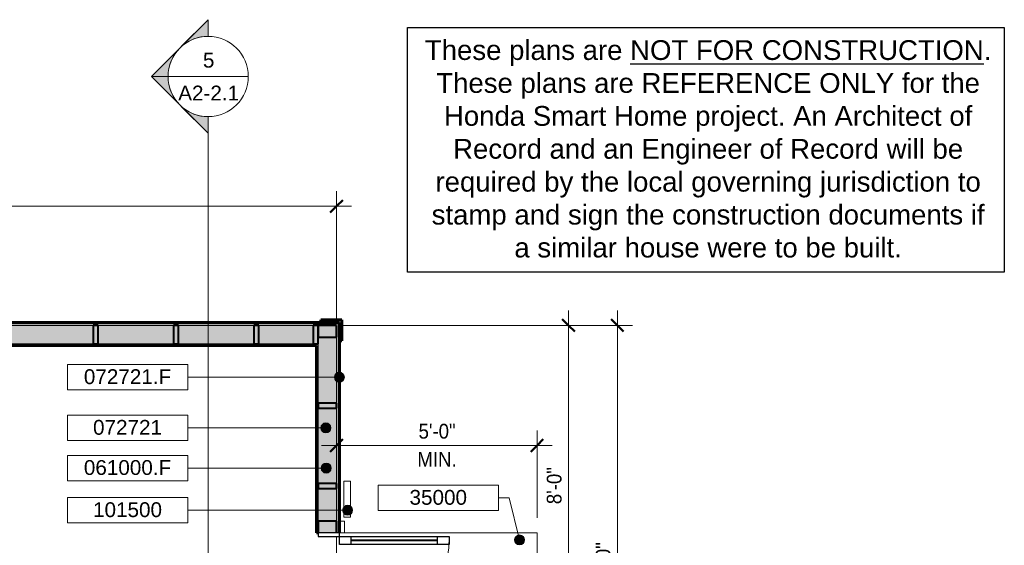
# Model space of a CAD drawing. Header units: inches. Extents: x -369 to 229, y -700 to -329.
# Tile 3 of 3: x -65 to 229, y -486 to -329. Entities that reach past the tile are written whole.
import ezdxf

# ---------------------------------------------------------------- set-up
doc = ezdxf.new("R2010")
doc.units = ezdxf.units.IN
doc.header["$MEASUREMENT"] = 0
doc.linetypes.add('3B Center Short', pattern=[0.59375, 0.375, -0.0625, 0.09375, -0.0625])
for name, color, linetype, lineweight in [('A-ANNO-DIMS', 1, 'Continuous', 9), ('A-ANNO-DIMS-48', 1, 'Continuous', 9), ('A-ANNO-NOTE', 2, 'Continuous', 9), ('A-ANNO-SYMB', 6, 'Continuous', 9), ('A-DETL', 5, 'Continuous', 9), ('A-DOOR', 1, 'Continuous', 18), ('A-DOOR-FRAM', 1, 'Continuous', 30), ('A-DOOR-GLAZ', 1, 'Continuous', 40), ('A-FLOR-OTLN', 6, 'Continuous', 18), ('A-WALL', 2, 'Continuous', 60), ('A-WALL-PATT', 2, 'Continuous', 60), ('I-WALL', 2, 'Continuous', 18), ('S-BEAM', 4, 'Continuous', 9)]:
    doc.layers.add(name, color=color, linetype=linetype, lineweight=lineweight)
doc.styles.add('Arial', font='arial.ttf', dxfattribs={"height": 4.425898})
doc.styles.add('Arial_1', font='arial.ttf', dxfattribs={"width": 0.9, "height": 4.425898})
doc.dimstyles.new('Linear_-_3_32__Arial_2', dxfattribs={"dimscale": 12, "dimtxt": 4.5, "dimasz": 0.3125, "dimexe": 0.375, "dimexo": 0.375, "dimgap": 0.0625, "dimtad": 1, "dimdec": 3, "dimrnd": 0.125, "dimzin": 3, "dimdsep": 46, "dimlunit": 4, "dimtxsty": 'Arial_1', "dimblk1": 'OBLIQUE', "dimblk2": 'OBLIQUE', "dimsah": 1, "dimcen": 0.09, "dimdle": 0.375, "dimazin": 0, "dimtfac": 1, "dimtdec": 3, "dimtix": 1, "dimtmove": 0, "dimatfit": 3, "dimfxl": 1, "dimtvp": 1, "dimfrac": 2, "dimtolj": 1, "dimtzin": 0, "dimarcsym": 2})
doc.dimstyles.new('Linear_-_3_32__Arial_2_1', dxfattribs={"dimscale": 12, "dimtxt": 4.5, "dimasz": 0.1875, "dimexe": 0.375, "dimexo": 0.375, "dimgap": 0.0625, "dimtad": 1, "dimdec": 3, "dimrnd": 0.125, "dimzin": 3, "dimdsep": 46, "dimlunit": 4, "dimtxsty": 'Arial_1', "dimblk1": 'OBLIQUE', "dimblk2": 'OBLIQUE', "dimsah": 1, "dimcen": 0.09, "dimdle": 0.375, "dimazin": 0, "dimtfac": 1, "dimtdec": 3, "dimtix": 1, "dimtmove": 0, "dimatfit": 3, "dimfxl": 1, "dimtvp": 1, "dimfrac": 2, "dimtolj": 1, "dimtzin": 0, "dimarcsym": 2})
pattern_1 = [(135, (0, 0), (-4.006467, -4.006467), [])]
pattern_2 = [(0, (0, 0), (15.36, 3.84), [0.634, -10.886, 0.634, -10.886, -61.44]), (0, (0, 0), (15.36, 3.84), [-23.04, 0.634, -22.406, 0.634, -10.886, -26.88]), (0, (0, 0), (15.36, 3.84), [-57.6, 0.634, -7.046, 0.634, -18.566]), (120, (5.76, 1.92), (-11.005538, 11.38215), [0.634, -10.886, 0.634, -10.886, -61.44]), (120, (5.76, 1.92), (-11.005538, 11.38215), [-23.04, 0.634, -22.406, 0.634, -10.886, -26.88]), (120, (5.76, 1.92), (-11.005538, 11.38215), [-57.6, 0.634, -7.046, 0.634, -18.566]), (240, (7.68, 9.6), (-4.354462, -15.22215), [0.634, -10.886, 0.634, -10.886, -61.44]), (240, (7.68, 9.6), (-4.354462, -15.22215), [-23.04, 0.634, -22.406, 0.634, -10.886, -26.88]), (240, (7.68, 9.6), (-4.354462, -15.22215), [-57.6, 0.634, -7.046, 0.634, -18.566])]

# ---------------------------------------------------------------- blocks, each defined once
blk = doc.blocks.new('Two panel out-swing French Style - 5880FR-2991159-First Floor Plan Visitors Center')
at = {"layer": 'A-DOOR', "lineweight": 30}
for p, q in [((-17.12, 3.44), (-17.12, 36.31)), ((-17.12, 36.31), (-14.78, 36.31)), ((-14.78, 36.31), (-14.78, 3.44)), ((48.62, 36.31), (46.28, 36.31)), ((46.28, 36.31), (46.28, 3.44)), ((48.62, 3.44), (48.62, 36.31)), ((-14.78, 32.81), (-17.12, 32.81)), ((46.28, 32.81), (48.62, 32.81)), ((-14.78, 6.94), (-17.12, 6.94)), ((46.28, 6.94), (48.62, 6.94)), ((-14.78, 3.44), (-17.12, 3.44)), ((46.28, 3.44), (48.62, 3.44))]:
    blk.add_line(p, q, dxfattribs=at)
at = {"layer": 'A-DOOR'}
for p, q in [((-18.25, 4.94), (-21.75, 4.94)), ((-21.75, 4.94), (-21.75, 3.44)), ((-18.25, 3.44), (-18.25, 4.94)), ((53.25, 4.94), (49.75, 4.94)), ((49.75, 4.94), (49.75, 3.44)), ((53.25, 3.44), (53.25, 4.94))]:
    blk.add_line(p, q, dxfattribs=at)
at = {"layer": 'A-DOOR', "lineweight": 9}
for centre, radius, start, end in [((-17.12, 3.44), 32.88, 360, 90), ((48.62, 3.44), 32.87, 90, 180)]:
    blk.add_arc(centre, radius, start, end, dxfattribs=at)
at = {"layer": 'A-DOOR-FRAM'}
for p, q in [((-17.12, 3.44), (-18.25, 3.44)), ((-18.25, 3.44), (-18.25, -2.94)), ((-17.12, -2.94), (-17.12, 3.44)), ((49.75, 3.44), (48.62, 3.44)), ((48.62, 3.44), (48.62, -2.94)), ((49.75, -2.94), (49.75, 3.44)), ((-18.25, -2.94), (-17.12, -2.94)), ((48.62, -2.94), (49.75, -2.94))]:
    blk.add_line(p, q, dxfattribs=at)
at = {"layer": 'A-DOOR-GLAZ'}
for p, q in [((-15.95, 32.81), (-15.95, 6.94)), ((47.45, 32.81), (47.45, 6.94))]:
    blk.add_line(p, q, dxfattribs=at)
blk = doc.blocks.new('Dimension Lumber - 2x6-1930832-First Floor Plan Visitors Center')
at = {"layer": 'S-BEAM', "lineweight": 40}
for p, q in [((-41.54, -420.67), (-43.04, -420.67)), ((-43.04, -420.67), (-43.04, -426.17)), ((-41.54, -426.17), (-41.54, -420.67)), ((-43.04, -426.17), (-41.54, -426.17))]:
    blk.add_line(p, q, dxfattribs=at)
blk = doc.blocks.new('Dimension Lumber - 2x6-1930837-First Floor Plan Visitors Center')
at = {"layer": 'S-BEAM', "lineweight": 40}
for p, q in [((-204.79, -467.92), (-210.29, -467.92)), ((-210.29, -467.92), (-210.29, -469.42)), ((-204.79, -469.42), (-204.79, -467.92)), ((-210.29, -469.42), (-204.79, -469.42))]:
    blk.add_line(p, q, dxfattribs=at)
blk = doc.blocks.new('Dimension Lumber - 2x6-1930854-First Floor Plan Visitors Center')
at = {"layer": 'S-BEAM', "lineweight": 40}
for p, q in [((-204.79, -443.92), (-210.29, -443.92)), ((-210.29, -443.92), (-210.29, -445.42)), ((-204.79, -445.42), (-204.79, -443.92)), ((-210.29, -445.42), (-204.79, -445.42))]:
    blk.add_line(p, q, dxfattribs=at)
blk = doc.blocks.new('Section - Section Head - Filled-22785-First Floor Plan Visitors Center')
at = {"layer": 'A-ANNO-SYMB'}
h = blk.add_hatch(color=256, dxfattribs=at)
edge = h.paths.add_edge_path(flags=0)
edge.add_line((-0.4268, 0.1768), (-0.25, 0.3536))
edge.add_line((-0.25, 0.3536), (-0.25, 0.25))
edge.add_arc((-0.25, 0), 0.25, 90, 135)
h = blk.add_hatch(color=256, dxfattribs=at)
edge = h.paths.add_edge_path(flags=0)
edge.add_arc((-0.25, 0), 0.25, 45, 90)
edge.add_line((-0.25, 0.25), (-0.25, 0.3536))
edge.add_line((-0.25, 0.3536), (-0.0732, 0.1768))
h = blk.add_hatch(color=256, dxfattribs=at)
edge = h.paths.add_edge_path(flags=0)
edge.add_arc((-0.25, 0), 0.2503, 137.9216, 180)
edge.add_line((-0.5003, 0), (-0.6036, 0))
edge.add_line((-0.6036, 0), (-0.4358, 0.1678))
h = blk.add_hatch(color=256, dxfattribs=at)
edge = h.paths.add_edge_path(flags=0)
edge.add_line((-0.0642, 0.1678), (0.1036, 0))
edge.add_line((0.1036, 0), (0.0003, 0))
edge.add_arc((-0.25, 0), 0.2503, 0, 42.0784)
for p, q in [((-0.25, 0.3536), (-0.6036, 0)), ((-0.25, 0.3536), (-0.4268, 0.1768)), ((-0.25, 0.3536), (0.1036, 0)), ((-0.25, 0.25), (-0.25, 0.3536)), ((-0.0732, 0.1768), (-0.25, 0.3536)), ((-0.25, 0.3536), (-0.25, 0.25)), ((-0.4358, 0.1678), (-0.6036, 0)), ((0.1036, 0), (-0.0642, 0.1678)), ((-0.6036, 0), (-0.5003, 0)), ((0.0003, 0), (0.1036, 0)), ((-0.5, 0), (-0.6036, 0)), ((0, 0), (0.1036, 0))]:
    blk.add_line(p, q, dxfattribs=at)
for radius, start, end in [(0.25, 360, 180), (0.25, 90, 135), (0.25, 45, 90), (0.2503, 137.9216, 180), (0.2503, 0, 42.0784), (0.25, 180, 360)]:
    blk.add_arc((-0.25, 0), radius, start, end, dxfattribs=at)
blk = doc.blocks.new('DIMBLOCK1-First Floor Plan Visitors Center')
at = {"layer": 'A-ANNO-DIMS-48', "transparency": 16777216}
for p, q in [((-210.29, -418.73), (-210.29, -380.57)), ((29.71, -418.73), (29.71, -380.57)), ((-214.79, -385.07), (34.21, -385.07)), ((-210.29, -385.07), (-210.29, -418.73)), ((29.71, -385.07), (29.71, -418.73))]:
    blk.add_line(p, q, dxfattribs=at)
at = {"layer": 'A-ANNO-DIMS-48', "lineweight": 50, "transparency": 16777216}
for p, q in [((-210.29, -385.07), (-212.16, -386.95)), ((-210.29, -385.07), (-208.41, -383.2)), ((29.71, -385.07), (27.84, -386.95)), ((29.71, -385.07), (31.59, -383.2))]:
    blk.add_line(p, q, dxfattribs=at)
at = {"layer": 'A-ANNO-DIMS-48', "color": 0, "transparency": 16777216, "insert": (-97.24, -378.58), "char_height": 4.426, "width": 16.6985, "attachment_point": 1, "line_spacing_factor": 0.938532, "style": 'Arial_1'}
blk.add_mtext('20\'-0"', dxfattribs=at)
blk = doc.blocks.new('_Oblique')
at = {"color": 0, "linetype": 'ByBlock', "lineweight": -2}
blk.add_line((-0.5, -0.5), (0.5, 0.5), dxfattribs=at)
blk = doc.blocks.new('DIMBLOCK2-First Floor Plan Visitors Center')
at = {"layer": 'A-ANNO-DIMS-48', "transparency": 16777216}
for p, q in [((99.11, -416.17), (99.11, -516.67)), ((31.65, -420.67), (103.61, -420.67)), ((99.11, -420.67), (31.65, -420.67)), ((67.96, -516.67), (103.61, -516.67))]:
    blk.add_line(p, q, dxfattribs=at)
at = {"layer": 'A-ANNO-DIMS-48', "lineweight": 50, "transparency": 16777216}
for p, q in [((99.11, -420.67), (97.24, -418.79)), ((99.11, -420.67), (100.99, -422.54)), ((99.11, -516.67), (97.99, -515.54)), ((99.11, -516.67), (100.24, -517.79))]:
    blk.add_line(p, q, dxfattribs=at)
at = {"layer": 'A-ANNO-DIMS-48', "linetype": '3B Center Short', "transparency": 16777216}
blk.add_line((99.11, -516.67), (67.96, -516.67), dxfattribs=at)
at = {"layer": 'A-ANNO-DIMS-48', "color": 0, "transparency": 16777216, "insert": (92.62, -474.1), "char_height": 4.426, "width": 13.0431, "attachment_point": 1, "rotation": 90, "line_spacing_factor": 0.938532, "style": 'Arial_1'}
blk.add_mtext('8\'-0"', dxfattribs=at)
blk = doc.blocks.new('DIMBLOCK9-First Floor Plan Visitors Center')
at = {"layer": 'A-ANNO-DIMS-48', "transparency": 16777216}
for p, q in [((113.74, -569.17), (113.74, -416.17)), ((31.65, -420.67), (118.24, -420.67)), ((113.74, -420.67), (31.65, -420.67)), ((31.65, -564.67), (118.24, -564.67)), ((113.74, -564.67), (31.65, -564.67))]:
    blk.add_line(p, q, dxfattribs=at)
at = {"layer": 'A-ANNO-DIMS-48', "lineweight": 50, "transparency": 16777216}
for p, q in [((113.74, -420.67), (111.87, -418.79)), ((113.74, -420.67), (115.62, -422.54)), ((113.74, -564.67), (111.87, -562.79)), ((113.74, -564.67), (115.62, -566.54))]:
    blk.add_line(p, q, dxfattribs=at)
at = {"layer": 'A-ANNO-DIMS-48', "color": 0, "transparency": 16777216, "insert": (107.25, -499.63), "char_height": 4.426, "width": 16.6985, "attachment_point": 1, "rotation": 90, "line_spacing_factor": 0.938532, "style": 'Arial_1'}
blk.add_mtext('12\'-0"', dxfattribs=at)
blk = doc.blocks.new('Keynote Tag - Keynote Number - Boxed - Small-135510-First Floor Plan Visitors Center')
at = {"layer": 'A-ANNO-NOTE'}
for p, q in [((-0.375, -0.0792), (-0.375, 0.0781)), ((-0.375, 0.0781), (0.375, 0.0781)), ((0.375, 0.0781), (0.375, -0.0792)), ((-0.375, -0.0792), (0.375, -0.0792))]:
    blk.add_line(p, q, dxfattribs=at)
blk = doc.blocks.new('DIMBLOCK11-First Floor Plan Visitors Center')
at = {"layer": 'A-ANNO-DIMS-48', "transparency": 16777216}
for p, q in [((29.71, -458.42), (29.71, -452.07)), ((89.71, -478.17), (89.71, -452.07)), ((25.21, -456.57), (94.21, -456.57)), ((29.71, -456.57), (29.71, -458.42)), ((89.71, -456.57), (89.71, -478.17))]:
    blk.add_line(p, q, dxfattribs=at)
at = {"layer": 'A-ANNO-DIMS-48', "lineweight": 50, "transparency": 16777216}
for p, q in [((29.71, -456.57), (31.59, -454.69)), ((89.71, -456.57), (91.59, -454.69)), ((29.71, -456.57), (27.84, -458.44)), ((89.71, -456.57), (87.84, -458.44))]:
    blk.add_line(p, q, dxfattribs=at)
at = {"layer": 'A-ANNO-DIMS-48', "color": 0, "transparency": 16777216, "char_height": 4.426, "attachment_point": 1, "line_spacing_factor": 0.938532, "style": 'Arial_1'}
for s, insert, width in [('5\'-0"', (54.28, -450.08), 13.0431), ('MIN.', (53.93, -458.5), 13.8738)]:
    blk.add_mtext(s, dxfattribs=dict(at, insert=insert, width=width))

msp = doc.modelspace()

# ---------------------------------------------------------------- hatches: boundary and pattern name
at = {"layer": 'A-ANNO-NOTE'}
h = msp.add_hatch(color=256, dxfattribs=at)
edge = h.paths.add_edge_path(flags=0)
edge.add_arc((30.5848, -436.1633), 1.5, 0, 360)
h = msp.add_hatch(color=256, dxfattribs=at)
edge = h.paths.add_edge_path(flags=0)
edge.add_arc((26.5658, -451.3042), 1.5, 0, 360)
h = msp.add_hatch(color=256, dxfattribs=at)
edge = h.paths.add_edge_path(flags=0)
edge.add_arc((26.6549, -463.3104), 1.5, 0, 360)
h = msp.add_hatch(color=256, dxfattribs=at)
edge = h.paths.add_edge_path(flags=0)
edge.add_arc((33.0608, -475.9126), 1.5, 0, 360)
h = msp.add_hatch(color=256, dxfattribs=at)
edge = h.paths.add_edge_path(flags=0)
edge.add_arc((84.4979, -484.795), 1.5, 0, 360)
at = {"layer": 'A-WALL-PATT', "lineweight": 9}
h = msp.add_hatch(dxfattribs=at)
h.set_pattern_fill('FP_1', color=256, style=0, pattern_type=2)
h.set_pattern_definition(pattern_1)
h.paths.add_polyline_path([(-211.1611, -420.1679), (30.5889, -420.1679), (30.5889, -419.7929), (-211.1611, -419.7929)], flags=0)
at = {"layer": 'A-WALL-PATT'}
msp.add_hatch(color=256, dxfattribs=at).paths.add_polyline_path([(24.2139, -426.1679), (29.7139, -426.1679), (29.7139, -420.6679), (-210.2861, -420.6679), (-210.2861, -426.1679), (-107.1949, -426.1679)], flags=0)
at = {"layer": 'A-WALL-PATT', "lineweight": 9}
h = msp.add_hatch(dxfattribs=at)
h.set_pattern_fill('FP_3', color=256, style=0, pattern_type=2)
h.set_pattern_definition([(45, (0, 0), (-4.00647, 4.00647), []), (135, (0, 0), (-4.00647, -4.00647), [])])
h.paths.add_polyline_path([(31.3389, -425.2929), (31.3389, -419.0429), (25.0889, -419.0429), (25.0889, -419.7929), (30.5889, -419.7929), (30.5889, -425.2929)], flags=0)
h = msp.add_hatch(dxfattribs=at)
h.set_pattern_fill('FP_1', color=256, style=0, pattern_type=2)
h.set_pattern_definition(pattern_1)
h.paths.add_polyline_path([(30.2139, -565.1679), (30.5889, -565.1679), (30.5889, -550.6679), (30.2139, -550.6679), (30.2139, -564.6679)], flags=0)
h.paths.add_polyline_path([(30.2139, -482.6679), (30.5889, -482.6679), (30.5889, -420.1679), (30.2139, -420.1679), (30.2139, -426.6679)], flags=0)
h = msp.add_hatch(dxfattribs=at)
h.set_pattern_fill('FP_2', color=256, style=0, pattern_type=2)
h.set_pattern_definition(pattern_2)
h.paths.add_polyline_path([(-204.7861, -426.6679), (24.2139, -426.6679), (24.2139, -426.1679), (-204.7861, -426.1679)], flags=0)
h = msp.add_hatch(dxfattribs=at)
h.set_pattern_fill('FP_2', color=256, style=0, pattern_type=2)
h.set_pattern_definition(pattern_2)
h.paths.add_polyline_path([(24.2139, -558.6679), (24.2139, -550.6679), (23.7139, -550.6679), (23.7139, -558.6679)], flags=0)
h.paths.add_polyline_path([(24.2139, -482.6679), (24.2139, -482.6677), (24.2139, -426.6679), (23.7139, -426.6679), (23.7139, -482.6679)], flags=0)
at = {"layer": 'A-WALL-PATT'}
h = msp.add_hatch(color=256, dxfattribs=at)
h.paths.add_polyline_path([(24.2139, -559.1679), (29.7139, -559.1679), (29.7139, -550.6679), (24.2139, -550.6679), (24.2139, -558.6679)], flags=0)
h.paths.add_polyline_path([(24.2149, -482.6679), (29.7139, -482.6679), (29.7139, -426.1679), (24.2139, -426.1679), (24.2139, -482.6679)], flags=0)

# ---------------------------------------------------------------- linework, layer by layer
msp.add_lwpolyline([(50.9188, -331.6011), (229.4898, -331.6011), (229.4898, -404.7509), (50.9188, -404.7509)], close=True)
at = {"layer": 'A-ANNO-NOTE'}
for p, q in [((30.5848, -436.1633), (-14.7685, -436.1633)), ((5.9432, -451.3042), (-14.7685, -451.3042)), ((26.5658, -451.3042), (5.9432, -451.3042)), ((26.6549, -463.3104), (-14.7685, -463.3104)), ((81.3409, -472.2268), (78.1839, -472.2268)), ((84.4979, -484.795), (81.3409, -472.2268)), ((33.0608, -475.9126), (-14.7685, -475.9126))]:
    msp.add_line(p, q, dxfattribs=at)
for centre in [(30.5848, -436.1633), (26.5658, -451.3042), (26.6549, -463.3104), (33.0608, -475.9126), (84.4979, -484.795)]:
    msp.add_circle(centre, 1.5, dxfattribs=at)
at = {"layer": 'A-ANNO-SYMB'}
for p, q in [((-20.6641, -346.2931), (3.3359, -346.2931)), ((-8.6641, -358.2931), (-8.6641, -657.3733))]:
    msp.add_line(p, q, dxfattribs=at)
at = {"layer": 'A-DETL', "lineweight": 18}
for p, q in [((31.9503, -467.2239), (33.9503, -467.2239)), ((31.9503, -477.9739), (31.9503, -467.2239)), ((33.9503, -467.2239), (33.9503, -477.9739)), ((33.9503, -477.9739), (31.9503, -477.9739))]:
    msp.add_line(p, q, dxfattribs=at)
at = {"layer": 'A-FLOR-OTLN'}
for p, q in [((89.7139, -482.6679), (32.0889, -482.6679)), ((89.7139, -550.6679), (89.7139, -482.6679)), ((29.7139, -549.5429), (29.7139, -483.7929))]:
    msp.add_line(p, q, dxfattribs=at)
at = {"layer": 'A-WALL'}
for p, q in [((25.0889, -419.0429), (25.0889, -419.7929)), ((31.3389, -419.0429), (25.0889, -419.0429)), ((25.0889, -419.7929), (30.5889, -419.7929)), ((30.5889, -419.7929), (30.5889, -425.2929)), ((31.3389, -425.2929), (31.3389, -419.0429)), ((30.5889, -425.2929), (31.3389, -425.2929))]:
    msp.add_line(p, q, dxfattribs=at)
at = {"layer": 'I-WALL'}
for p, q in [((-210.7861, -420.1679), (30.2139, -420.1679)), ((-210.2861, -420.6679), (29.7139, -420.6679)), ((29.7139, -482.6679), (29.7139, -420.6679)), ((30.2139, -482.6679), (30.2139, -420.1679)), ((-204.7861, -426.1679), (24.2139, -426.1679)), ((24.2139, -482.6679), (24.2139, -426.1679))]:
    msp.add_line(p, q, dxfattribs=at)
at = {"layer": 'I-WALL', "lineweight": 60}
for p, q in [((25.0889, -419.7929), (-205.6611, -419.7929)), ((-204.2861, -426.6679), (23.7139, -426.6679)), ((23.7139, -426.6679), (23.7139, -482.6679)), ((30.5889, -482.6679), (30.5889, -425.2929)), ((23.7139, -482.6679), (24.2149, -482.6679))]:
    msp.add_line(p, q, dxfattribs=at)
at = {"layer": 'S-BEAM', "lineweight": 40}
for p, q in [((22.7139, -420.6679), (22.7139, -426.1679)), ((24.2139, -420.6679), (22.7139, -420.6679)), ((24.2139, -426.1679), (24.2139, -420.6679)), ((29.7139, -420.6679), (24.2139, -420.6679)), ((24.2139, -420.6679), (24.2139, -424.1679)), ((29.7139, -424.1679), (29.7139, -420.6679)), ((22.7139, -426.1679), (24.2139, -426.1679)), ((24.2139, -424.1679), (29.7139, -424.1679)), ((29.7139, -479.1679), (24.2139, -479.1679)), ((24.2139, -479.1679), (24.2139, -482.6679)), ((29.7139, -482.6679), (29.7139, -479.1679))]:
    msp.add_line(p, q, dxfattribs=at)

# ---------------------------------------------------------------- block references
at = {"layer": 'A-ANNO-NOTE', "xscale": 47.99999999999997, "yscale": 47.99999999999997, "zscale": 47.99999999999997}
for p in [(-32.7685, -436.1364), (-32.7685, -451.2773), (-32.7685, -463.2835), (60.1839, -472.1999), (-32.7685, -475.8858)]:
    msp.add_blockref('Keynote Tag - Keynote Number - Boxed - Small-135510-First Floor Plan Visitors Center', p, dxfattribs=at)
at = {"layer": 'A-ANNO-SYMB', "extrusion": (0, 0, -1), "xscale": 47.99999999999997, "yscale": 47.99999999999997, "zscale": 47.99999999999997, "rotation": 270.0000000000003}
msp.add_blockref('Section - Section Head - Filled-22785-First Floor Plan Visitors Center', (8.6641, -358.2931), dxfattribs=at)
at = {"layer": 'A-DOOR', "rotation": 269.9999999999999}
msp.add_blockref('Two panel out-swing French Style - 5880FR-2991159-First Floor Plan Visitors Center', (27.1514, -500.9179), dxfattribs=at)
at = {"layer": 'S-BEAM'}
for name, p in [('Dimension Lumber - 2x6-1930832-First Floor Plan Visitors Center', (0, 0)), ('Dimension Lumber - 2x6-1930832-First Floor Plan Visitors Center', (24, 0)), ('Dimension Lumber - 2x6-1930832-First Floor Plan Visitors Center', (48, 0)), ('Dimension Lumber - 2x6-1930854-First Floor Plan Visitors Center', (234.5, 0)), ('Dimension Lumber - 2x6-1930837-First Floor Plan Visitors Center', (234.5, 0))]:
    msp.add_blockref(name, p, dxfattribs=at)

# ---------------------------------------------------------------- texts
at = {"insert": (140.8934, -335.4434), "char_height": 5.9011976, "width": 170.64303, "attachment_point": 2, "style": 'Arial'}
msp.add_mtext('These plans are {\\LNOT FOR CONSTRUCTION}. These plans are REFERENCE ONLY for the Honda Smart Home project. An Architect of Record and an Engineer of Record will be required by the local governing jurisdiction to stamp and sign the construction documents if a similar house were to be built.', dxfattribs=at)
at = {"layer": 'A-ANNO-SYMB', "char_height": 4.4259, "attachment_point": 2, "line_spacing_factor": 0.938532, "style": 'Arial'}
for s, insert, width in [('5', (-8.5104, -339.2085), 4.104), ('A2-2.1', (-8.5104, -349.0266), 21.708)]:
    msp.add_mtext(s, dxfattribs=dict(at, insert=insert, width=width))

# ---------------------------------------------------------------- dimensions: what is measured, and where the dimension line sits
at = {"layer": 'A-ANNO-DIMS'}
dim = msp.add_linear_dim(base=(29.7139, -385.0743), p1=(-210.2861, -423.2304), p2=(29.7139, -423.2304), dimstyle='Linear_-_3_32__Arial_2', override={"dimpost": '<>', "dimfxl": 240}, dxfattribs=at)
dim.commit()
dim.dimension.update_dxf_attribs({"geometry": 'DIMBLOCK1-First Floor Plan Visitors Center', "text_midpoint": (-90.2861, -382.0646)})
for base, p1, p2, dimstyle, override, picture, middle in [((99.1108, -516.6679), (27.1514, -420.6679), (63.4639, -516.6679), 'Linear_-_3_32__Arial_2_1', {"dimpost": '<>', "dimfxl": 102.638188}, 'DIMBLOCK2-First Floor Plan Visitors Center', (96.1011, -468.6679)), ((113.7408, -420.6679), (27.1514, -564.6679), (27.1514, -420.6679), 'Linear_-_3_32__Arial_2', {"dimpost": '<>', "dimfxl": 144}, 'DIMBLOCK9-First Floor Plan Visitors Center', (110.7311, -492.6679))]:
    dim = msp.add_linear_dim(base=base, p1=p1, p2=p2, angle=90, dimstyle=dimstyle, override=override, dxfattribs=at)
    dim.commit()
    dim.dimension.update_dxf_attribs({"geometry": picture, "text_midpoint": middle})

# ---------------------------------------------------------------- next in the draw order: texts
at = {"layer": 'A-ANNO-NOTE', "char_height": 4.4259, "attachment_point": 2, "line_spacing_factor": 0.938532, "style": 'Arial', "bg_fill": 3, "box_fill_scale": 1.25, "bg_fill_color": 0, "bg_fill_transparency": 0}
for s, insert, width in [('072721.F', (-32.7823, -433.7802), 31.158), ('072721', (-32.7823, -448.9211), 24.624), ('061000.F', (-32.7823, -460.9273), 31.158), ('35000', (60.1702, -469.8437), 20.52), ('101500', (-32.7823, -473.5296), 24.624)]:
    msp.add_mtext(s, dxfattribs=dict(at, insert=insert, width=width))

# ---------------------------------------------------------------- next in the draw order: dimensions: what is measured, and where the dimension line sits
at = {"layer": 'A-ANNO-DIMS'}
dim = msp.add_linear_dim(base=(89.7139, -456.5679), p1=(29.7139, -453.9163), p2=(89.7139, -482.6679), text='5\'-0"\\XMIN.', dimstyle='Linear_-_3_32__Arial_2', override={"dimpost": '<>', "dimfxl": 66.533131}, dxfattribs=at)
dim.commit()
dim.dimension.update_dxf_attribs({"geometry": 'DIMBLOCK11-First Floor Plan Visitors Center', "text_midpoint": (59.7139, -456.5679)})

doc.saveas('drawing.dxf')
